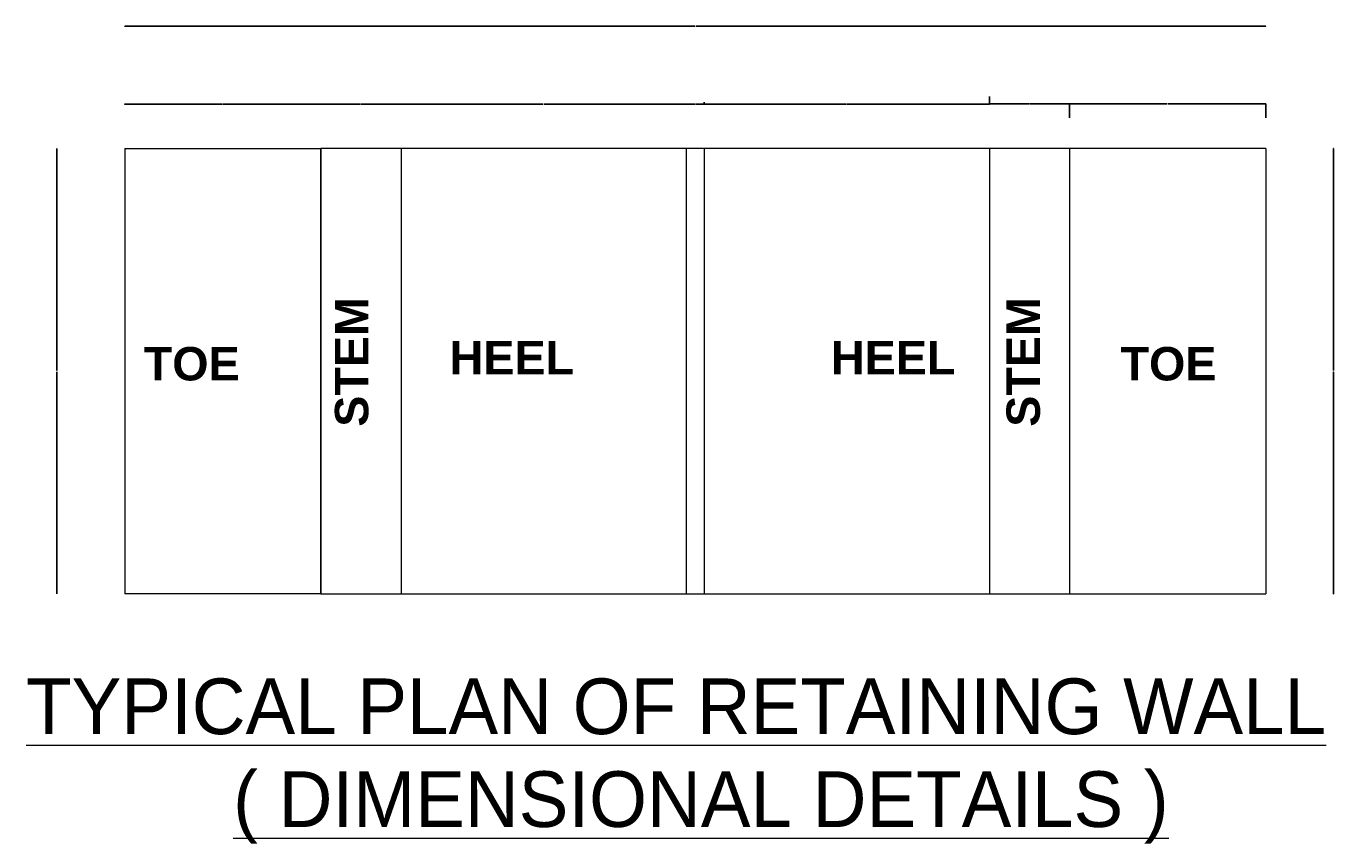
# Model space of a CAD drawing. Header units: millimetres. Extents: x -20950785 to 43207042, y -3207472 to 3168443.
# Tile 2 of 89: x 8417008 to 8432097, y -1834567 to -1825149. Entities that reach past the tile are written whole.
import ezdxf

# ---------------------------------------------------------------- set-up
doc = ezdxf.new("R2010")
doc.units = ezdxf.units.MM
doc.header["$LTSCALE"] = 60
doc.header["$MEASUREMENT"] = 0
doc.layers.add('AAA', color=210, linetype='Continuous')
doc.layers.add('TEXT', color=7, linetype='Continuous')
doc.dimstyles.get("Standard").update_dxf_attribs({"dimtxt": 400, "dimasz": 215, "dimexe": 0.18, "dimexo": 0.0625, "dimgap": 0.09, "dimtad": 0, "dimtih": 1, "dimtoh": 1, "dimdec": 0, "dimzin": 4, "dimdsep": 46, "dimtxsty": 'Standard', "dimblk": 'OPEN90', "dimcen": 0, "dimadec": 0, "dimazin": 1, "dimtfac": 1, "dimtdec": 0, "dimtix": 1, "dimtofl": 0, "dimtmove": 0, "dimatfit": 3, "dimldrblk": 'OPEN30', "dimfxl": 1, "dimtolj": 1, "dimtzin": 0, "dimarcsym": 0})

# ---------------------------------------------------------------- blocks, each defined once
blk = doc.blocks.new('_Open90')
at = {"color": 0, "linetype": 'ByBlock', "lineweight": -2}
for p, q in [((0, 0), (-1, 0)), ((-0.5, 0.5), (0, 0)), ((0, 0), (-0.5, -0.5))]:
    blk.add_line(p, q, dxfattribs=at)
blk = doc.blocks.new('*D616')
at = {"layer": 'Defpoints', "color": 0, "lineweight": 9, "ltscale": 2, "transparency": 16777216}
for p in [(8432095, -1826560), (8432095, -1826560), (8432095, -1831703)]:
    blk.add_point(p, dxfattribs=at)
at = {"layer": 'TEXT', "color": 0, "lineweight": -2, "ltscale": 2, "transparency": 16777216}
for p, q in [((8432095, -1826560), (8432095, -1826560)), ((8432095, -1826561), (8432095, -1829124)), ((8432095, -1831702), (8432095, -1829139)), ((8432095, -1831703), (8432095, -1831703))]:
    blk.add_line(p, q, dxfattribs=at)
for p, rotation in [((8432095, -1826560), 90), ((8432095, -1831703), 270)]:
    blk.add_blockref('_Open90', p, dxfattribs=dict(at, rotation=rotation))
at = {"layer": 'TEXT', "color": 0, "lineweight": 9, "ltscale": 2, "transparency": 16777216, "insert": (8432095, -1829131), "char_height": 1.7, "attachment_point": 5, "rotation": 270}
blk.add_mtext('\\A1;{\\H2.35294x;7650}', dxfattribs=at)
blk = doc.blocks.new('_Open30')
at = {"color": 0, "linetype": 'ByBlock', "lineweight": -2}
for p, q in [((-1, 0.3), (0, 0)), ((0, 0), (-1, -0.3)), ((0, 0), (-1, 0))]:
    blk.add_line(p, q, dxfattribs=at)
blk = doc.blocks.new('*D617')
at = {"layer": 'Defpoints', "color": 0, "lineweight": 9, "ltscale": 2, "transparency": 16777216}
for p in [(8418145, -1825151), (8418145, -1825151), (8431311, -1825151)]:
    blk.add_point(p, dxfattribs=at)
at = {"layer": 'TEXT', "color": 0, "lineweight": -2, "ltscale": 2, "transparency": 16777216}
for p, q in [((8418145, -1825151), (8418145, -1825151)), ((8418150, -1825151), (8424722, -1825151)), ((8431306, -1825151), (8424734, -1825151)), ((8431311, -1825151), (8431311, -1825151))]:
    blk.add_line(p, q, dxfattribs=at)
at = {"layer": 'TEXT', "color": 0, "lineweight": -2, "ltscale": 2, "transparency": 16777216, "xscale": 5, "yscale": 5, "zscale": 5, "rotation": 180}
blk.add_blockref('_Open90', (8418145, -1825151), dxfattribs=at)
at = {"layer": 'TEXT', "color": 0, "lineweight": -2, "ltscale": 2, "transparency": 16777216, "xscale": 5, "yscale": 5, "zscale": 5}
blk.add_blockref('_Open90', (8431311, -1825151), dxfattribs=at)
at = {"layer": 'TEXT', "color": 0, "lineweight": 9, "ltscale": 2, "transparency": 16777216, "insert": (8424728, -1825151), "char_height": 1.7, "attachment_point": 5}
blk.add_mtext('\\A1;{\\H1.8x;12800}', dxfattribs=at)
blk = doc.blocks.new('*D618')
at = {"layer": 'Defpoints', "color": 0, "lineweight": 9, "ltscale": 2, "transparency": 16777216}
for p in [(8417362, -1826560), (8417362, -1826560), (8417362, -1831703)]:
    blk.add_point(p, dxfattribs=at)
at = {"layer": 'TEXT', "color": 0, "lineweight": -2, "ltscale": 2, "transparency": 16777216}
for p, q in [((8417362, -1826560), (8417362, -1826560)), ((8417362, -1826561), (8417362, -1829124)), ((8417362, -1831702), (8417362, -1829139)), ((8417362, -1831703), (8417362, -1831703))]:
    blk.add_line(p, q, dxfattribs=at)
for p, rotation in [((8417362, -1826560), 90), ((8417362, -1831703), 270)]:
    blk.add_blockref('_Open90', p, dxfattribs=dict(at, rotation=rotation))
at = {"layer": 'TEXT', "color": 0, "lineweight": 9, "ltscale": 2, "transparency": 16777216, "insert": (8417362, -1829131), "char_height": 1.7, "attachment_point": 5, "rotation": 90}
blk.add_mtext('\\A1;{\\H2.35294x;7650}', dxfattribs=at)
blk = doc.blocks.new('*D619')
at = {"layer": 'Defpoints', "color": 0, "lineweight": 9, "ltscale": 2, "transparency": 16777216}
for p in [(8429048, -1826047), (8429048, -1826207), (8431311, -1826207)]:
    blk.add_point(p, dxfattribs=at)
at = {"layer": 'TEXT', "color": 0, "lineweight": -2, "ltscale": 2, "transparency": 16777216}
for p, q in [((8429048, -1826207), (8429048, -1826047)), ((8429049, -1826047), (8430174, -1826047)), ((8431310, -1826047), (8430185, -1826047)), ((8431311, -1826207), (8431311, -1826047))]:
    blk.add_line(p, q, dxfattribs=at)
at = {"layer": 'TEXT', "color": 0, "lineweight": -2, "ltscale": 2, "transparency": 16777216, "rotation": 180}
blk.add_blockref('_Open90', (8429048, -1826047), dxfattribs=at)
at = {"layer": 'TEXT', "color": 0, "lineweight": -2, "ltscale": 2, "transparency": 16777216}
blk.add_blockref('_Open90', (8431311, -1826047), dxfattribs=at)
at = {"layer": 'TEXT', "color": 0, "lineweight": 9, "ltscale": 2, "transparency": 16777216, "insert": (8430180, -1826047), "char_height": 1.7, "attachment_point": 5}
blk.add_mtext('\\A1;{\\H1.76471x;2200}', dxfattribs=at)
blk = doc.blocks.new('*D620')
at = {"layer": 'Defpoints', "color": 0, "lineweight": 9, "ltscale": 2, "transparency": 16777216}
for p in [(8428122, -1826047), (8428122, -1826047), (8429048, -1826047)]:
    blk.add_point(p, dxfattribs=at)
at = {"layer": 'TEXT', "color": 0, "lineweight": -2, "ltscale": 2, "transparency": 16777216}
for p, q in [((8428122, -1826047), (8428122, -1826047)), ((8428123, -1826047), (8428582, -1826047)), ((8429047, -1826047), (8428589, -1826047)), ((8429048, -1826047), (8429048, -1826047))]:
    blk.add_line(p, q, dxfattribs=at)
at = {"layer": 'TEXT', "color": 0, "lineweight": -2, "ltscale": 2, "transparency": 16777216, "rotation": 180}
blk.add_blockref('_Open90', (8428122, -1826047), dxfattribs=at)
at = {"layer": 'TEXT', "color": 0, "lineweight": -2, "ltscale": 2, "transparency": 16777216}
blk.add_blockref('_Open90', (8429048, -1826047), dxfattribs=at)
at = {"layer": 'TEXT', "color": 0, "lineweight": 9, "ltscale": 2, "transparency": 16777216, "insert": (8428585, -1826047), "char_height": 1.7, "attachment_point": 5}
blk.add_mtext('\\A1;{\\H1.76471x;900}', dxfattribs=at)
blk = doc.blocks.new('*D621')
at = {"layer": 'Defpoints', "color": 0, "lineweight": 9, "ltscale": 2, "transparency": 16777216}
for p in [(8428122, -1825962), (8424831, -1826028), (8424831, -1826048)]:
    blk.add_point(p, dxfattribs=at)
at = {"layer": 'TEXT', "color": 0, "lineweight": -2, "ltscale": 2, "transparency": 16777216}
for p, q in [((8428122, -1825962), (8428122, -1826049)), ((8424831, -1826028), (8424831, -1826049)), ((8424832, -1826048), (8426472, -1826048)), ((8428121, -1826048), (8426482, -1826048))]:
    blk.add_line(p, q, dxfattribs=at)
at = {"layer": 'TEXT', "color": 0, "lineweight": -2, "ltscale": 2, "transparency": 16777216, "rotation": 180}
blk.add_blockref('_Open90', (8424831, -1826048), dxfattribs=at)
at = {"layer": 'TEXT', "color": 0, "lineweight": -2, "ltscale": 2, "transparency": 16777216}
blk.add_blockref('_Open90', (8428122, -1826048), dxfattribs=at)
at = {"layer": 'TEXT', "color": 0, "lineweight": 9, "ltscale": 2, "transparency": 16777216, "insert": (8426477, -1826048), "char_height": 1.7, "attachment_point": 5}
blk.add_mtext('\\A1;{\\H1.76471x;3200}', dxfattribs=at)
blk = doc.blocks.new('*D622')
at = {"layer": 'Defpoints', "color": 0, "lineweight": 9, "ltscale": 2, "transparency": 16777216}
for p in [(8424625, -1826048), (8424625, -1826048), (8424831, -1826048)]:
    blk.add_point(p, dxfattribs=at)
at = {"layer": 'TEXT', "color": 0, "lineweight": -2, "ltscale": 2, "transparency": 16777216}
for p, q in [((8424625, -1826048), (8424625, -1826048)), ((8424626, -1826048), (8424725, -1826048)), ((8424830, -1826048), (8424732, -1826048)), ((8424831, -1826048), (8424831, -1826048))]:
    blk.add_line(p, q, dxfattribs=at)
at = {"layer": 'TEXT', "color": 0, "lineweight": -2, "ltscale": 2, "transparency": 16777216, "rotation": 180}
blk.add_blockref('_Open90', (8424625, -1826048), dxfattribs=at)
at = {"layer": 'TEXT', "color": 0, "lineweight": -2, "ltscale": 2, "transparency": 16777216}
blk.add_blockref('_Open90', (8424831, -1826048), dxfattribs=at)
at = {"layer": 'TEXT', "color": 0, "lineweight": 9, "ltscale": 2, "transparency": 16777216, "insert": (8424728, -1826048), "char_height": 1.7, "attachment_point": 5}
blk.add_mtext('\\A1;{\\H1.76471x;200}', dxfattribs=at)
blk = doc.blocks.new('*D623')
at = {"layer": 'Defpoints', "color": 0, "lineweight": 9, "ltscale": 2, "transparency": 16777216}
for p in [(8421334, -1826048), (8421334, -1826048), (8424625, -1826048)]:
    blk.add_point(p, dxfattribs=at)
at = {"layer": 'TEXT', "color": 0, "lineweight": -2, "ltscale": 2, "transparency": 16777216}
for p, q in [((8421334, -1826048), (8421334, -1826048)), ((8421335, -1826048), (8422974, -1826048)), ((8424624, -1826048), (8422985, -1826048)), ((8424625, -1826048), (8424625, -1826048))]:
    blk.add_line(p, q, dxfattribs=at)
at = {"layer": 'TEXT', "color": 0, "lineweight": -2, "ltscale": 2, "transparency": 16777216, "rotation": 180}
blk.add_blockref('_Open90', (8421334, -1826048), dxfattribs=at)
at = {"layer": 'TEXT', "color": 0, "lineweight": -2, "ltscale": 2, "transparency": 16777216}
blk.add_blockref('_Open90', (8424625, -1826048), dxfattribs=at)
at = {"layer": 'TEXT', "color": 0, "lineweight": 9, "ltscale": 2, "transparency": 16777216, "insert": (8422980, -1826048), "char_height": 1.7, "attachment_point": 5}
blk.add_mtext('\\A1;{\\H1.76471x;3200}', dxfattribs=at)
blk = doc.blocks.new('*D624')
at = {"layer": 'Defpoints', "color": 0, "lineweight": 9, "ltscale": 2, "transparency": 16777216}
for p in [(8420408, -1826048), (8420408, -1826055), (8421334, -1826055)]:
    blk.add_point(p, dxfattribs=at)
at = {"layer": 'TEXT', "color": 0, "lineweight": -2, "ltscale": 2, "transparency": 16777216}
for p, q in [((8420408, -1826055), (8420408, -1826048)), ((8420409, -1826048), (8420867, -1826048)), ((8421333, -1826048), (8420875, -1826048)), ((8421334, -1826055), (8421334, -1826048))]:
    blk.add_line(p, q, dxfattribs=at)
at = {"layer": 'TEXT', "color": 0, "lineweight": -2, "ltscale": 2, "transparency": 16777216, "rotation": 180}
blk.add_blockref('_Open90', (8420408, -1826048), dxfattribs=at)
at = {"layer": 'TEXT', "color": 0, "lineweight": -2, "ltscale": 2, "transparency": 16777216}
blk.add_blockref('_Open90', (8421334, -1826048), dxfattribs=at)
at = {"layer": 'TEXT', "color": 0, "lineweight": 9, "ltscale": 2, "transparency": 16777216, "insert": (8420871, -1826048), "char_height": 1.7, "attachment_point": 5}
blk.add_mtext('\\A1;{\\H1.76471x;900}', dxfattribs=at)
blk = doc.blocks.new('*D625')
at = {"layer": 'Defpoints', "color": 0, "lineweight": 9, "ltscale": 2, "transparency": 16777216}
for p in [(8418145, -1826048), (8418145, -1826053), (8420408, -1826048)]:
    blk.add_point(p, dxfattribs=at)
at = {"layer": 'TEXT', "color": 0, "lineweight": -2, "ltscale": 2, "transparency": 16777216}
for p, q in [((8418145, -1826053), (8418145, -1826048)), ((8418146, -1826048), (8419272, -1826048)), ((8420407, -1826048), (8419282, -1826048)), ((8420408, -1826048), (8420408, -1826048))]:
    blk.add_line(p, q, dxfattribs=at)
at = {"layer": 'TEXT', "color": 0, "lineweight": -2, "ltscale": 2, "transparency": 16777216, "rotation": 180}
blk.add_blockref('_Open90', (8418145, -1826048), dxfattribs=at)
at = {"layer": 'TEXT', "color": 0, "lineweight": -2, "ltscale": 2, "transparency": 16777216}
blk.add_blockref('_Open90', (8420408, -1826048), dxfattribs=at)
at = {"layer": 'TEXT', "color": 0, "lineweight": 9, "ltscale": 2, "transparency": 16777216, "insert": (8419277, -1826048), "char_height": 1.7, "attachment_point": 5}
blk.add_mtext('\\A1;{\\H1.76471x;2200}', dxfattribs=at)

msp = doc.modelspace()

# ---------------------------------------------------------------- linework, layer by layer
at = {"layer": 'AAA', "color": 7, "lineweight": 9, "ltscale": 5000}
for p, q in [((8418145.3, -1826560.1), (8418145.3, -1831702.9)), ((8418145.3, -1826560.1), (8420408.1, -1826560.1)), ((8420408.1, -1831702.9), (8420408.1, -1826560.1)), ((8420408.1, -1826560.1), (8420408.1, -1831702.9)), ((8431311, -1826560.1), (8420408.1, -1826560.1)), ((8421333.8, -1826560.1), (8421333.8, -1831702.9)), ((8424625.3, -1826560.1), (8424625.3, -1831702.9)), ((8424831, -1826560.1), (8424831, -1831702.9)), ((8428122.4, -1826560.1), (8428122.4, -1831702.9)), ((8429048.1, -1826560.1), (8429048.1, -1831702.9)), ((8429048.1, -1826560.1), (8429048.1, -1831702.9)), ((8431311, -1826560.1), (8431311, -1831702.9)), ((8420408.1, -1831702.9), (8418145.3, -1831702.9)), ((8420408.1, -1831702.9), (8431311, -1831702.9))]:
    msp.add_line(p, q, dxfattribs=at)

# ---------------------------------------------------------------- texts
at = {"layer": 'AAA', "color": 7, "lineweight": 9, "char_height": 385.714, "width": 2577.106, "attachment_point": 1, "rotation": 90}
for insert in [(8420570.4, -1829774.3), (8428319.7, -1829774.3)]:
    msp.add_mtext('{\\fArial|b1|i0|c0|p34;STEM}', dxfattribs=dict(at, insert=insert))
at = {"layer": 'AAA', "color": 7, "lineweight": 9, "attachment_point": 1}
for s, insert, char_height, width in [('{\\fArial|b1|i0|c0|p34;HEEL}', (8421894.1, -1828783.6), 385.714, 2577.106), ('{\\fArial|b1|i0|c0|p34;HEEL}', (8426294.2, -1828783.6), 385.714, 2577.106), ('{\\fArial|b1|i0|c0|p34;TOE}', (8418364.5, -1828853.5), 385.714, 2577.106), ('{\\fArial|b1|i0|c0|p34;TOE}', (8429635.6, -1828853.5), 385.714, 2577.106), ('{\\LTYPICAL PLAN OF RETAINING WALL\\P}          {\\L( DIMENSIONAL DETAILS )}', (8417007.8, -1832680.2), 642.857, 16077.565)]:
    msp.add_mtext(s, dxfattribs=dict(at, insert=insert, char_height=char_height, width=width))

# ---------------------------------------------------------------- dimensions: what is measured, and where the dimension line sits
at = {"layer": 'TEXT', "color": 7, "lineweight": 9, "ltscale": 2}
for base, p1, p2, text, override, picture, middle in [((8418145.3, -1825151.4), (8431311, -1825151.4), (8418145.3, -1825151.4), '{\\H1.8x;12800}', {"dimtxt": 1.7, "dimasz": 5}, '*D617', (8424728.1, -1825151.4)), ((8424625.3, -1826048.5), (8424831, -1826048.5), (8424625.3, -1826048.5), '{\\H1.76471x;200}', {"dimtxt": 1.7, "dimasz": 1}, '*D622', (8424728.1, -1826048.5))]:
    dim = msp.add_linear_dim(base=base, p1=p1, p2=p2, angle=180, text=text, dimstyle='Standard', override=override, dxfattribs=at)
    dim.commit()
    dim.dimension.update_dxf_attribs({"geometry": picture, "text_midpoint": middle, "dimtype": 160})
for base, p1, p2, text, picture, middle in [((8424831, -1826048.5), (8428122.4, -1825961.9), (8424831, -1826027.6), '{\\H1.76471x;3200}', '*D621', (8426476.7, -1826048.5)), ((8418145.3, -1826048.5), (8420408.1, -1826048.5), (8418145.3, -1826052.8), '{\\H1.76471x;2200}', '*D625', (8419276.7, -1826048.5)), ((8420408.1, -1826048.5), (8421333.8, -1826055.3), (8420408.1, -1826055.3), '{\\H1.76471x;900}', '*D624', (8420871, -1826048.5)), ((8421333.8, -1826048.5), (8424625.3, -1826048.5), (8421333.8, -1826048.5), '{\\H1.76471x;3200}', '*D623', (8422979.5, -1826048.5)), ((8428122.4, -1826047.1), (8429048.1, -1826047.1), (8428122.4, -1826047.1), '{\\H1.76471x;900}', '*D620', (8428585.3, -1826047.1)), ((8429048.1, -1826047.1), (8431311, -1826206.8), (8429048.1, -1826206.8), '{\\H1.76471x;2200}', '*D619', (8430179.5, -1826047.1))]:
    dim = msp.add_linear_dim(base=base, p1=p1, p2=p2, angle=180, text=text, dimstyle='Standard', override={"dimtxt": 1.7, "dimasz": 1}, dxfattribs=at)
    dim.commit()
    dim.dimension.update_dxf_attribs({"geometry": picture, "text_midpoint": middle})
for base, p1, p2, picture, middle, turn in [((8417362.2, -1826560.1), (8417362.2, -1831702.9), (8417362.2, -1826560.1), '*D618', (8417362.2, -1829131.5), 90), ((8432095.2, -1826560.1), (8432095.2, -1831702.9), (8432095.2, -1826560.1), '*D616', (8432095.2, -1829131.5), 270)]:
    dim = msp.add_linear_dim(base=base, p1=p1, p2=p2, angle=270, text='{\\H2.35294x;7650}', dimstyle='Standard', override={"dimtxt": 1.7, "dimasz": 1}, dxfattribs=at)
    dim.commit()
    dim.dimension.update_dxf_attribs({"geometry": picture, "text_midpoint": middle, "dimtype": 160, "text_rotation": turn})

doc.saveas('drawing.dxf')
